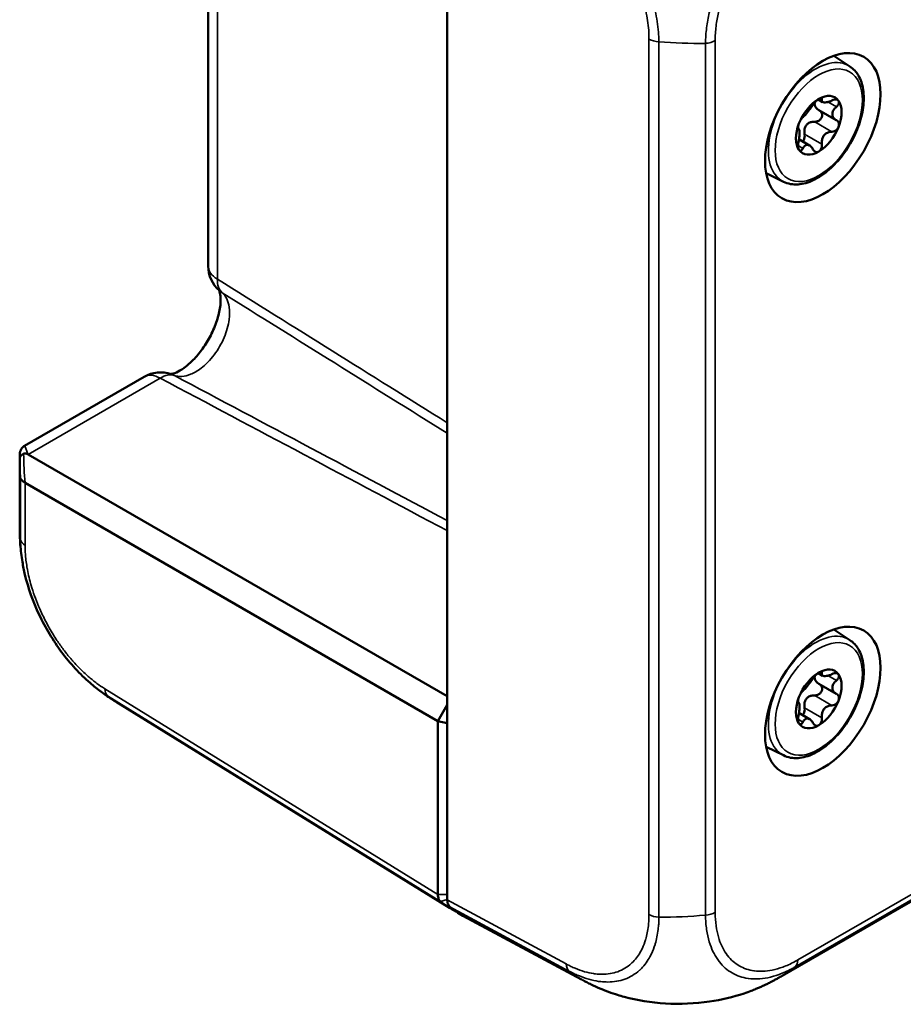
# Model space of a CAD drawing. Header units: millimetres. Extents: x 20 to 574, y 18 to 400.
# Tile 8 of 16: x 400 to 454, y 109 to 169. Entities that reach past the tile are written whole.
import ezdxf

# ---------------------------------------------------------------- set-up
doc = ezdxf.new("R2010")
doc.units = ezdxf.units.MM
doc.header["$LTSCALE"] = 2
doc.layers.add('Visible (ISO)', color=7, linetype='Continuous', lineweight=50)
doc.layers.add('Visible Narrow (ISO)', color=7, linetype='Continuous', lineweight=35)

msp = doc.modelspace()

# ---------------------------------------------------------------- linework, layer by layer
at = {"layer": 'Visible (ISO)'}
for p, q in [((425.856, 180.949), (425.856, 115.39)), ((411.234, 154.189), (411.234, 179.341)), ((441.673, 168.21), (441.673, 168.21)), ((441.402, 167.816), (441.402, 167.816)), ((450.499, 166.403), (449.513, 167.06)), ((448.828, 164.227), (448.545, 164.39)), ((449.651, 163.12), (448.593, 163.731)), ((447.352, 162.592), (447.341, 162.598)), ((448.024, 161.572), (447.38, 161.944)), ((446.428, 159.353), (445.366, 159.878)), ((407.321, 147.413), (399.988, 143.179)), ((399.7, 138.229), (399.7, 142.488)), ((400.22, 142.665), (425.856, 127.865)), ((425.29, 126.344), (400.038, 140.923)), ((446.351, 110.748), (486.136, 133.718)), ((450.499, 131.294), (449.513, 131.951)), ((448.828, 129.118), (448.545, 129.281)), ((449.651, 128.011), (448.593, 128.622)), ((425.992, 114.905), (405.611, 127.508)), ((425.29, 126.344), (425.856, 127.324)), ((447.352, 127.482), (447.341, 127.489)), ((448.024, 126.463), (447.38, 126.835)), ((425.29, 126.344), (425.856, 126.208)), ((425.29, 115.717), (425.29, 126.344)), ((446.428, 124.243), (445.366, 124.769)), ((434.083, 110.521), (426.819, 114.427))]:
    msp.add_line(p, q, dxfattribs=at)
for centre, start, end in [((413.234, 154.189), 180, 228.8534), ((408.321, 145.681), 71.18034, 120)]:
    msp.add_arc(centre, 2, start, end, dxfattribs=at)
for centre in [(448.837, 162.663), (448.837, 127.553)]:
    msp.add_ellipse(centre, major_axis=(2.5, 4.33), ratio=0.57735, dxfattribs=at)
for centre, major_axis, ratio, start_param, end_param in [((448.589, 162.805), (0.988, 1.71), 0.57735, 6.021386, 7.068583), ((448.589, 162.805), (0.988, 1.71), 0.57735, 0.785398, 1.832596), ((448.589, 162.805), (0.988, 1.71), 0.57735, 4.974188, 6.021386), ((448.589, 162.805), (-0.988, -1.71), 0.57735, 4.974188, 6.021386), ((448.589, 162.805), (-0.988, -1.71), 0.57735, 0.785398, 1.832596), ((448.589, 162.805), (-0.988, -1.71), 0.57735, 6.021386, 7.068583), ((413.234, 154.189), (-1.317, -1.505), 0.81124, 0.000351, 0.00545), ((408.321, 145.681), (0.645, 1.893), 0.81124, 6.277735, 6.283312), ((398.83, 140.201), (1.379, 2.47), 0.567018, 6.274912, 6.293056), ((448.589, 127.696), (0.988, 1.71), 0.57735, 6.021386, 7.068583), ((448.589, 127.696), (0.988, 1.71), 0.57735, 0.785398, 1.832596), ((448.589, 127.696), (0.988, 1.71), 0.57735, 4.974188, 6.021386), ((448.589, 127.696), (-0.988, -1.71), 0.57735, 4.974188, 6.021386), ((413.498, 140.262), (-7.887, -12.754), 0.57735, 6.283166, 6.283191), ((448.589, 127.696), (-0.988, -1.71), 0.57735, 0.785398, 1.832596), ((448.589, 127.696), (-0.988, -1.71), 0.57735, 6.021386, 7.068583), ((433.622, 127.818), (-7.5, -12.99), 0.57735, 6.189441, 6.320907), ((433.621, 127.818), (-7.5, -12.99), 0.57735, 6.189437, 6.189441), ((426.563, 115.799), (-0.5, -0.866), 0.577174, 5.497939, 6.189465), ((434.187, 127.491), (-7.5, -12.99), 0.57735, 6.189437, 6.300639), ((441.213, 123.713), (7.102, 13.207), 0.57735, 3.141587, 3.144774), ((439.38, 124.044), (6.642, -13.472), 0.615048, 0.040022, 0.040347)]:
    msp.add_ellipse(centre, major_axis=major_axis, ratio=ratio, start_param=start_param, end_param=end_param, dxfattribs=at)
for points, knots in [([(450.499, 166.403), (450.709, 166.263), (450.885, 166.071), (451.163, 165.596), (451.258, 165.307), (451.36, 164.651), (451.358, 164.28), (451.253, 163.505), (451.149, 163.1), (450.853, 162.302), (450.661, 161.908), (450.208, 161.168), (449.947, 160.822), (449.38, 160.209), (449.074, 159.943), (448.442, 159.519), (448.115, 159.361), (447.477, 159.182), (447.163, 159.158), (446.715, 159.236), (446.566, 159.284), (446.428, 159.353)], [5.534854, 5.534854, 5.534854, 5.534854, 5.815728, 5.815728, 6.121103, 6.121103, 6.450433, 6.450433, 6.782753, 6.782753, 7.113052, 7.113052, 7.442639, 7.442639, 7.773429, 7.773429, 8.106014, 8.106014, 8.431094, 8.431094, 8.602313, 8.602313, 8.602313, 8.602313]), ([(447.62, 163.294), (447.64, 163.311), (447.662, 163.331), (447.714, 163.385), (447.75, 163.425), (447.828, 163.518), (447.871, 163.57), (447.953, 163.673), (447.999, 163.73), (448.085, 163.843), (448.127, 163.899), (448.188, 163.986), (448.213, 164.024), (448.235, 164.06)], [0.0301038, 0.0301038, 0.0301038, 0.0301038, 0.0453777, 0.0453777, 0.0655135, 0.0655135, 0.0856492, 0.0856492, 0.105785, 0.105785, 0.1259207, 0.1259207, 0.1411946, 0.1411946, 0.1411946, 0.1411946]), ([(448.235, 164.06), (448.261, 164.101), (448.293, 164.146), (448.365, 164.232), (448.409, 164.278), (448.5, 164.359), (448.547, 164.394), (448.589, 164.418)], [-0.22983311, -0.22983311, -0.22983311, -0.22983311, -0.21256652, -0.21256652, -0.19483788, -0.19483788, -0.17710924, -0.17710924, -0.17710924, -0.17710924]), ([(448.593, 163.731), (448.554, 163.754), (448.517, 163.78), (448.444, 163.847), (448.405, 163.895), (448.352, 164), (448.338, 164.057), (448.338, 164.146), (448.343, 164.182), (448.354, 164.218)], [-0.1430823, -0.1430823, -0.1430823, -0.1430823, -0.12850007, -0.12850007, -0.10846026, -0.10846026, -0.08842044, -0.08842044, -0.07579684, -0.07579684, -0.07579684, -0.07579684]), ([(448.589, 164.418), (448.631, 164.442), (448.671, 164.458), (448.734, 164.466), (448.758, 164.459), (448.782, 164.429), (448.786, 164.404), (448.779, 164.374)], [-0.17710924, -0.17710924, -0.17710924, -0.17710924, -0.15938059, -0.15938059, -0.14165195, -0.14165195, -0.12438536, -0.12438536, -0.12438536, -0.12438536]), ([(448.779, 164.374), (448.773, 164.347), (448.772, 164.323), (448.78, 164.276), (448.793, 164.251), (448.842, 164.216), (448.877, 164.206), (448.959, 164.199), (449.012, 164.201), (449.129, 164.221), (449.192, 164.239), (449.298, 164.276), (449.346, 164.296), (449.395, 164.319)], [0.0301038, 0.0301038, 0.0301038, 0.0301038, 0.0453777, 0.0453777, 0.0655135, 0.0655135, 0.0856492, 0.0856492, 0.105785, 0.105785, 0.1259207, 0.1259207, 0.1411946, 0.1411946, 0.1411946, 0.1411946]), ([(449.395, 164.319), (449.449, 164.345), (449.504, 164.364), (449.606, 164.383), (449.658, 164.384), (449.744, 164.362), (449.778, 164.34), (449.799, 164.31)], [-0.22983311, -0.22983311, -0.22983311, -0.22983311, -0.21256652, -0.21256652, -0.19483788, -0.19483788, -0.17710924, -0.17710924, -0.17710924, -0.17710924]), ([(449.666, 163.933), (449.626, 163.897), (449.59, 163.86), (449.519, 163.774), (449.482, 163.718), (449.433, 163.602), (449.421, 163.541), (449.421, 163.432), (449.433, 163.375), (449.482, 163.271), (449.519, 163.224), (449.59, 163.159), (449.626, 163.133), (449.666, 163.112)], [0.0301038, 0.0301038, 0.0301038, 0.0301038, 0.0453777, 0.0453777, 0.0655135, 0.0655135, 0.0856492, 0.0856492, 0.105785, 0.105785, 0.1259207, 0.1259207, 0.1411946, 0.1411946, 0.1411946, 0.1411946]), ([(449.799, 164.31), (449.819, 164.28), (449.829, 164.241), (449.821, 164.152), (449.803, 164.104), (449.749, 164.016), (449.711, 163.972), (449.666, 163.933)], [-0.17710924, -0.17710924, -0.17710924, -0.17710924, -0.15938059, -0.15938059, -0.14165195, -0.14165195, -0.12438536, -0.12438536, -0.12438536, -0.12438536]), ([(448.339, 163.021), (448.397, 163.018), (448.457, 163.027), (448.566, 163.066), (448.62, 163.099), (448.71, 163.185), (448.746, 163.239), (448.788, 163.347), (448.797, 163.408), (448.784, 163.521), (448.762, 163.573), (448.707, 163.65), (448.675, 163.681), (448.637, 163.706)], [0.1286665, 0.1286665, 0.1286665, 0.1286665, 0.1465619, 0.1465619, 0.1645006, 0.1645006, 0.1824393, 0.1824393, 0.200378, 0.200378, 0.2183166, 0.2183166, 0.2329799, 0.2329799, 0.2329799, 0.2329799]), ([(447.348, 162.594), (447.335, 162.6), (447.326, 162.617), (447.32, 162.671), (447.323, 162.71), (447.342, 162.805), (447.359, 162.86), (447.38, 162.914)], [-0.22983311, -0.22983311, -0.22983311, -0.22983311, -0.21256652, -0.21256652, -0.19483788, -0.19483788, -0.17710924, -0.17710924, -0.17710924, -0.17710924]), ([(447.38, 162.914), (447.401, 162.967), (447.427, 163.025), (447.485, 163.13), (447.516, 163.177), (447.571, 163.248), (447.597, 163.276), (447.62, 163.294)], [-0.17710924, -0.17710924, -0.17710924, -0.17710924, -0.15938059, -0.15938059, -0.14165195, -0.14165195, -0.12438536, -0.12438536, -0.12438536, -0.12438536]), ([(447.723, 162.255), (447.713, 162.313), (447.707, 162.371), (447.709, 162.494), (447.718, 162.566), (447.761, 162.702), (447.794, 162.765), (447.876, 162.867), (447.93, 162.912), (448.049, 162.978), (448.115, 163), (448.229, 163.02), (448.284, 163.023), (448.339, 163.021)], [-0.1451885, -0.1451885, -0.1451885, -0.1451885, -0.1285001, -0.1285001, -0.1084603, -0.1084603, -0.0884204, -0.0884204, -0.0683806, -0.0683806, -0.0483408, -0.0483408, -0.0316524, -0.0316524, -0.0316524, -0.0316524]), ([(449.666, 163.112), (449.711, 163.088), (449.749, 163.053), (449.803, 162.972), (449.821, 162.921), (449.829, 162.81), (449.819, 162.751), (449.799, 162.697)], [-0.22983311, -0.22983311, -0.22983311, -0.22983311, -0.21256652, -0.21256652, -0.19483788, -0.19483788, -0.17710924, -0.17710924, -0.17710924, -0.17710924]), ([(447.348, 161.773), (447.36, 161.825), (447.369, 161.877), (447.388, 161.994), (447.396, 162.066), (447.407, 162.205), (447.409, 162.27), (447.409, 162.38), (447.407, 162.431), (447.396, 162.513), (447.388, 162.544), (447.369, 162.578), (447.36, 162.589), (447.348, 162.594)], [0.0301038, 0.0301038, 0.0301038, 0.0301038, 0.0453777, 0.0453777, 0.0655135, 0.0655135, 0.0856492, 0.0856492, 0.105785, 0.105785, 0.1259207, 0.1259207, 0.1411946, 0.1411946, 0.1411946, 0.1411946]), ([(447.599, 161.818), (447.625, 161.841), (447.649, 161.869), (447.698, 161.952), (447.718, 162.012), (447.735, 162.129), (447.734, 162.193), (447.723, 162.255)], [0.18842973, 0.18842973, 0.18842973, 0.18842973, 0.20037796, 0.20037796, 0.21831664, 0.21831664, 0.23621208, 0.23621208, 0.23621208, 0.23621208]), ([(449.395, 162.411), (449.346, 162.411), (449.298, 162.406), (449.192, 162.383), (449.129, 162.359), (449.012, 162.288), (448.959, 162.241), (448.877, 162.139), (448.842, 162.076), (448.793, 161.941), (448.78, 161.869), (448.772, 161.752), (448.773, 161.698), (448.779, 161.645)], [0.0301038, 0.0301038, 0.0301038, 0.0301038, 0.0453777, 0.0453777, 0.0655135, 0.0655135, 0.0856492, 0.0856492, 0.105785, 0.105785, 0.1259207, 0.1259207, 0.1411946, 0.1411946, 0.1411946, 0.1411946]), ([(449.799, 162.697), (449.778, 162.644), (449.744, 162.59), (449.658, 162.502), (449.606, 162.466), (449.504, 162.423), (449.449, 162.411), (449.395, 162.411)], [-0.17710924, -0.17710924, -0.17710924, -0.17710924, -0.15938059, -0.15938059, -0.14165195, -0.14165195, -0.12438536, -0.12438536, -0.12438536, -0.12438536]), ([(447.38, 161.301), (447.359, 161.331), (447.342, 161.374), (447.323, 161.479), (447.32, 161.539), (447.326, 161.655), (447.335, 161.716), (447.348, 161.773)], [-0.17710924, -0.17710924, -0.17710924, -0.17710924, -0.15938059, -0.15938059, -0.14165195, -0.14165195, -0.12438536, -0.12438536, -0.12438536, -0.12438536]), ([(448.235, 161.331), (448.213, 161.375), (448.188, 161.414), (448.127, 161.492), (448.085, 161.533), (447.999, 161.59), (447.953, 161.606), (447.871, 161.613), (447.828, 161.605), (447.75, 161.563), (447.714, 161.529), (447.662, 161.461), (447.64, 161.426), (447.62, 161.386)], [0.0301038, 0.0301038, 0.0301038, 0.0301038, 0.0453777, 0.0453777, 0.0655135, 0.0655135, 0.0856492, 0.0856492, 0.105785, 0.105785, 0.1259207, 0.1259207, 0.1411946, 0.1411946, 0.1411946, 0.1411946]), ([(448.779, 161.645), (448.786, 161.586), (448.782, 161.525), (448.758, 161.411), (448.734, 161.353), (448.671, 161.256), (448.631, 161.217), (448.589, 161.193)], [-0.22983311, -0.22983311, -0.22983311, -0.22983311, -0.21256652, -0.21256652, -0.19483788, -0.19483788, -0.17710924, -0.17710924, -0.17710924, -0.17710924]), ([(447.62, 161.386), (447.597, 161.342), (447.571, 161.306), (447.516, 161.26), (447.485, 161.247), (447.427, 161.253), (447.401, 161.271), (447.38, 161.301)], [-0.22983311, -0.22983311, -0.22983311, -0.22983311, -0.21256652, -0.21256652, -0.19483788, -0.19483788, -0.17710924, -0.17710924, -0.17710924, -0.17710924]), ([(448.589, 161.193), (448.547, 161.169), (448.5, 161.157), (448.409, 161.165), (448.365, 161.184), (448.293, 161.242), (448.261, 161.283), (448.235, 161.331)], [-0.17710924, -0.17710924, -0.17710924, -0.17710924, -0.15938059, -0.15938059, -0.14165195, -0.14165195, -0.12438536, -0.12438536, -0.12438536, -0.12438536]), ([(408.945, 147.581), (408.961, 147.582), (408.99, 147.585), (409.111, 147.612), (409.241, 147.654), (409.537, 147.809), (409.695, 147.91), (410.03, 148.17), (410.212, 148.334), (410.584, 148.726), (410.778, 148.965), (411.134, 149.482), (411.299, 149.766), (411.585, 150.351), (411.707, 150.658), (411.889, 151.249), (411.95, 151.541), (411.999, 152.009), (411.998, 152.204), (411.967, 152.494), (411.939, 152.596), (411.91, 152.675), (411.903, 152.69), (411.899, 152.7)], [0.0962111, 0.0962111, 0.0962111, 0.0962111, 0.1444432, 0.1444432, 0.2373629, 0.2373629, 0.3163685, 0.3163685, 0.400092, 0.400092, 0.4939745, 0.4939745, 0.5904544, 0.5904544, 0.6906823, 0.6906823, 0.7921084, 0.7921084, 0.8803895, 0.8803895, 0.9644316, 0.9644316, 0.9966975, 0.9966975, 0.9966975, 0.9966975]), ([(399.701, 142.492), (399.701, 142.59), (399.704, 142.672), (399.726, 142.807), (399.736, 142.857), (399.777, 142.957), (399.798, 142.997), (399.855, 143.073), (399.889, 143.11), (399.946, 143.154), (399.965, 143.166), (399.985, 143.178)], [0, 0, 0, 0, 0.0621621, 0.0621621, 0.0938484, 0.0938484, 0.111469, 0.111469, 0.1275372, 0.1275372, 0.1346724, 0.1346724, 0.1346724, 0.1346724]), ([(399.702, 142.405), (399.702, 142.425), (399.704, 142.444), (399.709, 142.463), (399.714, 142.481), (399.72, 142.498), (399.729, 142.515), (399.737, 142.532), (399.748, 142.55), (399.76, 142.566), (399.773, 142.582), (399.787, 142.598), (399.803, 142.613), (399.814, 142.622), (399.825, 142.632), (399.836, 142.64), (399.854, 142.654), (399.873, 142.666), (399.894, 142.677), (399.909, 142.686), (399.925, 142.693), (399.942, 142.7)], [-0.00033869, -0.00033869, -0.00033869, -0.00033869, 0.0086046, 0.0086046, 0.0086046, 0.01673188, 0.01673188, 0.01673188, 0.02517687, 0.02517687, 0.02517687, 0.03362185, 0.03362185, 0.03362185, 0.03899227, 0.03899227, 0.03899227, 0.04723494, 0.04723494, 0.04723494, 0.05318236, 0.05318236, 0.05318236, 0.05318236]), ([(399.942, 142.7), (399.963, 142.708), (399.984, 142.714), (400.028, 142.721), (400.051, 142.721), (400.117, 142.713), (400.158, 142.699), (400.195, 142.679)], [-0.03148847, -0.03148847, -0.03148847, -0.03148847, -0.02407614, -0.02407614, -0.01578867, -0.01578867, 0, 0, 0, 0]), ([(399.756, 141.194), (399.76, 141.179), (399.765, 141.163), (399.773, 141.148), (399.781, 141.132), (399.791, 141.117), (399.803, 141.101), (399.815, 141.086), (399.829, 141.071), (399.845, 141.055), (399.86, 141.042), (399.876, 141.029), (399.893, 141.015), (399.91, 141.003), (399.928, 140.99), (399.948, 140.977), (399.966, 140.965), (399.986, 140.953), (400.006, 140.941), (400.015, 140.936), (400.024, 140.931), (400.033, 140.926)], [-0.00033779, -0.00033779, -0.00033779, -0.00033779, 0.01145843, 0.01145843, 0.01145843, 0.02325402, 0.02325402, 0.02325402, 0.03504962, 0.03504962, 0.03504962, 0.04545848, 0.04545848, 0.04545848, 0.05546791, 0.05546791, 0.05546791, 0.06489167, 0.06489167, 0.06489167, 0.06887012, 0.06887012, 0.06887012, 0.06887012]), ([(400.033, 140.926), (400.034, 140.925), (400.035, 140.925), (400.036, 140.924), (400.037, 140.923), (400.038, 140.923)], [-0.0006535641, -0.0006535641, -0.0006535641, -0.0006535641, -0.0003267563, -0.0003267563, 0, 0, 0, 0]), ([(399.868, 136.076), (399.811, 136.43), (399.767, 136.787), (399.725, 137.322), (399.714, 137.501), (399.705, 137.768), (399.703, 137.857), (399.701, 137.993), (399.701, 138.04), (399.701, 138.111), (399.701, 138.136), (399.7, 138.185), (399.7, 138.209), (399.7, 138.231)], [0, 0, 0, 0, 0.108237, 0.108237, 0.1626617, 0.1626617, 0.1897034, 0.1897034, 0.2037015, 0.2037015, 0.2111651, 0.2111651, 0.2191439, 0.2191439, 0.2191439, 0.2191439]), ([(404.004, 128.677), (403.385, 129.209), (402.79, 129.855), (401.74, 131.267), (401.272, 132.05), (400.515, 133.647), (400.218, 134.483), (399.962, 135.556), (399.91, 135.818), (399.868, 136.076)], [0, 0, 0, 0, 0.2688875, 0.2688875, 0.535747, 0.535747, 0.8012137, 0.8012137, 0.8874493, 0.8874493, 0.8874493, 0.8874493]), ([(450.499, 131.294), (450.709, 131.154), (450.885, 130.962), (451.163, 130.487), (451.258, 130.197), (451.36, 129.542), (451.358, 129.171), (451.253, 128.395), (451.149, 127.991), (450.853, 127.193), (450.661, 126.799), (450.208, 126.059), (449.947, 125.712), (449.38, 125.1), (449.074, 124.833), (448.442, 124.409), (448.115, 124.252), (447.477, 124.073), (447.163, 124.049), (446.715, 124.127), (446.566, 124.175), (446.428, 124.243)], [5.534854, 5.534854, 5.534854, 5.534854, 5.815728, 5.815728, 6.121103, 6.121103, 6.450433, 6.450433, 6.782753, 6.782753, 7.113052, 7.113052, 7.442639, 7.442639, 7.773429, 7.773429, 8.106014, 8.106014, 8.431094, 8.431094, 8.602313, 8.602313, 8.602313, 8.602313]), ([(448.235, 128.951), (448.261, 128.992), (448.293, 129.037), (448.365, 129.123), (448.409, 129.169), (448.5, 129.25), (448.547, 129.285), (448.589, 129.309)], [-0.22983311, -0.22983311, -0.22983311, -0.22983311, -0.21256652, -0.21256652, -0.19483788, -0.19483788, -0.17710924, -0.17710924, -0.17710924, -0.17710924]), ([(448.593, 128.622), (448.554, 128.645), (448.517, 128.671), (448.444, 128.737), (448.405, 128.785), (448.352, 128.891), (448.338, 128.948), (448.338, 129.037), (448.343, 129.073), (448.354, 129.109)], [-0.1430823, -0.1430823, -0.1430823, -0.1430823, -0.12850007, -0.12850007, -0.10846026, -0.10846026, -0.08842044, -0.08842044, -0.07579684, -0.07579684, -0.07579684, -0.07579684]), ([(448.589, 129.309), (448.631, 129.333), (448.671, 129.349), (448.734, 129.357), (448.758, 129.35), (448.782, 129.319), (448.786, 129.295), (448.779, 129.265)], [-0.17710924, -0.17710924, -0.17710924, -0.17710924, -0.15938059, -0.15938059, -0.14165195, -0.14165195, -0.12438536, -0.12438536, -0.12438536, -0.12438536]), ([(448.779, 129.265), (448.773, 129.238), (448.772, 129.213), (448.78, 129.166), (448.793, 129.142), (448.842, 129.107), (448.877, 129.097), (448.959, 129.089), (449.012, 129.092), (449.129, 129.112), (449.192, 129.129), (449.298, 129.167), (449.346, 129.187), (449.395, 129.21)], [0.0301038, 0.0301038, 0.0301038, 0.0301038, 0.0453777, 0.0453777, 0.0655135, 0.0655135, 0.0856492, 0.0856492, 0.105785, 0.105785, 0.1259207, 0.1259207, 0.1411946, 0.1411946, 0.1411946, 0.1411946]), ([(449.395, 129.21), (449.449, 129.236), (449.504, 129.255), (449.606, 129.274), (449.658, 129.275), (449.744, 129.253), (449.778, 129.23), (449.799, 129.201)], [-0.22983311, -0.22983311, -0.22983311, -0.22983311, -0.21256652, -0.21256652, -0.19483788, -0.19483788, -0.17710924, -0.17710924, -0.17710924, -0.17710924]), ([(449.799, 129.201), (449.819, 129.171), (449.829, 129.131), (449.821, 129.043), (449.803, 128.995), (449.749, 128.907), (449.711, 128.862), (449.666, 128.823)], [-0.17710924, -0.17710924, -0.17710924, -0.17710924, -0.15938059, -0.15938059, -0.14165195, -0.14165195, -0.12438536, -0.12438536, -0.12438536, -0.12438536]), ([(405.611, 127.508), (405.593, 127.519), (405.574, 127.531), (405.532, 127.557), (405.509, 127.571), (405.447, 127.61), (405.407, 127.635), (405.299, 127.704), (405.23, 127.749), (405.003, 127.9), (404.847, 128.009), (404.457, 128.3), (404.226, 128.486), (404.004, 128.677)], [0, 0, 0, 0, 0.0074586, 0.0074586, 0.0157006, 0.0157006, 0.0296479, 0.0296479, 0.0542573, 0.0542573, 0.1128342, 0.1128342, 0.2012757, 0.2012757, 0.2012757, 0.2012757]), ([(447.62, 128.185), (447.64, 128.201), (447.662, 128.222), (447.714, 128.276), (447.75, 128.316), (447.828, 128.409), (447.871, 128.461), (447.953, 128.563), (447.999, 128.62), (448.085, 128.733), (448.127, 128.789), (448.188, 128.876), (448.213, 128.914), (448.235, 128.951)], [0.0301038, 0.0301038, 0.0301038, 0.0301038, 0.0453777, 0.0453777, 0.0655135, 0.0655135, 0.0856492, 0.0856492, 0.105785, 0.105785, 0.1259207, 0.1259207, 0.1411946, 0.1411946, 0.1411946, 0.1411946]), ([(448.339, 127.911), (448.397, 127.908), (448.457, 127.918), (448.566, 127.957), (448.62, 127.99), (448.71, 128.076), (448.746, 128.129), (448.788, 128.238), (448.797, 128.298), (448.784, 128.411), (448.762, 128.464), (448.707, 128.541), (448.675, 128.572), (448.637, 128.596)], [0.1286665, 0.1286665, 0.1286665, 0.1286665, 0.1465619, 0.1465619, 0.1645006, 0.1645006, 0.1824393, 0.1824393, 0.200378, 0.200378, 0.2183166, 0.2183166, 0.2329799, 0.2329799, 0.2329799, 0.2329799]), ([(449.666, 128.823), (449.626, 128.788), (449.59, 128.751), (449.519, 128.665), (449.482, 128.608), (449.433, 128.492), (449.421, 128.432), (449.421, 128.323), (449.433, 128.265), (449.482, 128.161), (449.519, 128.115), (449.59, 128.05), (449.626, 128.024), (449.666, 128.002)], [0.0301038, 0.0301038, 0.0301038, 0.0301038, 0.0453777, 0.0453777, 0.0655135, 0.0655135, 0.0856492, 0.0856492, 0.105785, 0.105785, 0.1259207, 0.1259207, 0.1411946, 0.1411946, 0.1411946, 0.1411946]), ([(447.348, 127.485), (447.335, 127.49), (447.326, 127.508), (447.32, 127.561), (447.323, 127.601), (447.342, 127.695), (447.359, 127.75), (447.38, 127.804)], [-0.22983311, -0.22983311, -0.22983311, -0.22983311, -0.21256652, -0.21256652, -0.19483788, -0.19483788, -0.17710924, -0.17710924, -0.17710924, -0.17710924]), ([(447.38, 127.804), (447.401, 127.858), (447.427, 127.916), (447.485, 128.02), (447.516, 128.067), (447.571, 128.138), (447.597, 128.167), (447.62, 128.185)], [-0.17710924, -0.17710924, -0.17710924, -0.17710924, -0.15938059, -0.15938059, -0.14165195, -0.14165195, -0.12438536, -0.12438536, -0.12438536, -0.12438536]), ([(447.723, 127.145), (447.713, 127.204), (447.707, 127.262), (447.709, 127.385), (447.718, 127.457), (447.761, 127.592), (447.794, 127.655), (447.876, 127.757), (447.93, 127.802), (448.049, 127.869), (448.115, 127.89), (448.229, 127.911), (448.284, 127.914), (448.339, 127.911)], [-0.1451885, -0.1451885, -0.1451885, -0.1451885, -0.1285001, -0.1285001, -0.1084603, -0.1084603, -0.0884204, -0.0884204, -0.0683806, -0.0683806, -0.0483408, -0.0483408, -0.0316524, -0.0316524, -0.0316524, -0.0316524]), ([(449.666, 128.002), (449.711, 127.978), (449.749, 127.944), (449.803, 127.863), (449.821, 127.812), (449.829, 127.701), (449.819, 127.642), (449.799, 127.588)], [-0.22983311, -0.22983311, -0.22983311, -0.22983311, -0.21256652, -0.21256652, -0.19483788, -0.19483788, -0.17710924, -0.17710924, -0.17710924, -0.17710924]), ([(447.348, 126.664), (447.36, 126.715), (447.369, 126.768), (447.388, 126.884), (447.396, 126.957), (447.407, 127.095), (447.409, 127.161), (447.409, 127.271), (447.407, 127.322), (447.396, 127.404), (447.388, 127.434), (447.369, 127.469), (447.36, 127.479), (447.348, 127.485)], [0.0301038, 0.0301038, 0.0301038, 0.0301038, 0.0453777, 0.0453777, 0.0655135, 0.0655135, 0.0856492, 0.0856492, 0.105785, 0.105785, 0.1259207, 0.1259207, 0.1411946, 0.1411946, 0.1411946, 0.1411946]), ([(449.395, 127.302), (449.346, 127.302), (449.298, 127.297), (449.192, 127.273), (449.129, 127.249), (449.012, 127.179), (448.959, 127.132), (448.877, 127.03), (448.842, 126.967), (448.793, 126.832), (448.78, 126.76), (448.772, 126.642), (448.773, 126.589), (448.779, 126.536)], [0.0301038, 0.0301038, 0.0301038, 0.0301038, 0.0453777, 0.0453777, 0.0655135, 0.0655135, 0.0856492, 0.0856492, 0.105785, 0.105785, 0.1259207, 0.1259207, 0.1411946, 0.1411946, 0.1411946, 0.1411946]), ([(449.799, 127.588), (449.778, 127.534), (449.744, 127.481), (449.658, 127.392), (449.606, 127.357), (449.504, 127.313), (449.449, 127.302), (449.395, 127.302)], [-0.17710924, -0.17710924, -0.17710924, -0.17710924, -0.15938059, -0.15938059, -0.14165195, -0.14165195, -0.12438536, -0.12438536, -0.12438536, -0.12438536]), ([(447.38, 126.192), (447.359, 126.221), (447.342, 126.265), (447.323, 126.369), (447.32, 126.43), (447.326, 126.545), (447.335, 126.606), (447.348, 126.664)], [-0.17710924, -0.17710924, -0.17710924, -0.17710924, -0.15938059, -0.15938059, -0.14165195, -0.14165195, -0.12438536, -0.12438536, -0.12438536, -0.12438536]), ([(447.599, 126.708), (447.625, 126.731), (447.649, 126.76), (447.698, 126.843), (447.718, 126.903), (447.735, 127.02), (447.734, 127.084), (447.723, 127.145)], [0.18842973, 0.18842973, 0.18842973, 0.18842973, 0.20037796, 0.20037796, 0.21831664, 0.21831664, 0.23621208, 0.23621208, 0.23621208, 0.23621208]), ([(447.62, 126.277), (447.597, 126.233), (447.571, 126.197), (447.516, 126.151), (447.485, 126.138), (447.427, 126.143), (447.401, 126.162), (447.38, 126.192)], [-0.22983311, -0.22983311, -0.22983311, -0.22983311, -0.21256652, -0.21256652, -0.19483788, -0.19483788, -0.17710924, -0.17710924, -0.17710924, -0.17710924]), ([(448.235, 126.222), (448.213, 126.266), (448.188, 126.305), (448.127, 126.383), (448.085, 126.423), (447.999, 126.48), (447.953, 126.497), (447.871, 126.504), (447.828, 126.495), (447.75, 126.453), (447.714, 126.42), (447.662, 126.352), (447.64, 126.317), (447.62, 126.277)], [0.0301038, 0.0301038, 0.0301038, 0.0301038, 0.0453777, 0.0453777, 0.0655135, 0.0655135, 0.0856492, 0.0856492, 0.105785, 0.105785, 0.1259207, 0.1259207, 0.1411946, 0.1411946, 0.1411946, 0.1411946]), ([(448.589, 126.084), (448.547, 126.059), (448.5, 126.048), (448.409, 126.055), (448.365, 126.075), (448.293, 126.133), (448.261, 126.173), (448.235, 126.222)], [-0.17710924, -0.17710924, -0.17710924, -0.17710924, -0.15938059, -0.15938059, -0.14165195, -0.14165195, -0.12438536, -0.12438536, -0.12438536, -0.12438536]), ([(448.779, 126.536), (448.786, 126.477), (448.782, 126.415), (448.758, 126.301), (448.734, 126.243), (448.671, 126.146), (448.631, 126.108), (448.589, 126.084)], [-0.22983311, -0.22983311, -0.22983311, -0.22983311, -0.21256652, -0.21256652, -0.19483788, -0.19483788, -0.17710924, -0.17710924, -0.17710924, -0.17710924]), ([(425.29, 115.717), (425.29, 115.621), (425.305, 115.534), (425.332, 115.464), (425.358, 115.394), (425.399, 115.333), (425.452, 115.29)], [-0.03325331, -0.03325331, -0.03325331, -0.03325331, 0, 0, 0, 0.03324749, 0.03324749, 0.03324749, 0.03324749]), ([(436.282, 109.575), (435.912, 109.691), (435.547, 109.826), (435.011, 110.056), (434.834, 110.137), (434.573, 110.265), (434.485, 110.309), (434.354, 110.377), (434.309, 110.401), (434.219, 110.448), (434.176, 110.471), (434.135, 110.493)], [0, 0, 0, 0, 0.1163628, 0.1163628, 0.1751219, 0.1751219, 0.204095, 0.204095, 0.2195952, 0.2195952, 0.2360751, 0.2360751, 0.2360751, 0.2360751]), ([(446.348, 110.748), (446.312, 110.727), (446.271, 110.704), (446.183, 110.654), (446.135, 110.627), (446.018, 110.562), (445.948, 110.524), (445.774, 110.43), (445.671, 110.375), (445.495, 110.285), (445.422, 110.249), (445.292, 110.185), (445.235, 110.158), (445.104, 110.097), (445.028, 110.062), (444.883, 109.999), (444.814, 109.971), (444.649, 109.904), (444.553, 109.867), (444.314, 109.776), (444.169, 109.724), (444.024, 109.675)], [0, 0, 0, 0, 0.0152625, 0.0152625, 0.0320058, 0.0320058, 0.0557083, 0.0557083, 0.091539, 0.091539, 0.1179979, 0.1179979, 0.137858, 0.137858, 0.1624284, 0.1624284, 0.185548, 0.185548, 0.2171647, 0.2171647, 0.2630551, 0.2630551, 0.2630551, 0.2630551]), ([(444.018, 109.672), (443.355, 109.447), (442.635, 109.278), (441.023, 109.044), (440.102, 109.005), (438.34, 109.106), (437.474, 109.243), (436.545, 109.496), (436.411, 109.535), (436.279, 109.576)], [0, 0, 0, 0, 0.2266847, 0.2266847, 0.495824, 0.495824, 0.7587072, 0.7587072, 0.8035593, 0.8035593, 0.8035593, 0.8035593])]:
    msp.add_open_spline(points, degree=3, knots=knots, dxfattribs=at)
for points in [[(399.985, 143.178), (399.985, 143.178), (399.985, 143.178), (399.985, 143.178)], [(399.701, 142.491), (399.701, 142.49), (399.701, 142.489), (399.701, 142.488)], [(444.024, 109.675), (444.022, 109.674), (444.02, 109.673), (444.018, 109.673)]]:
    msp.add_open_spline(points, degree=3, dxfattribs=at)
at = {"layer": 'Visible Narrow (ISO)'}
for p, q in [((411.795, 153.387), (411.795, 178.994)), ((438.196, 168.078), (438.196, 114.497)), ((438.804, 114.34), (438.804, 167.918)), ((441.655, 167.819), (441.655, 114.469)), ((442.258, 114.635), (442.258, 167.988)), ((448.779, 164.374), (448.651, 164.448)), ((449.666, 163.933), (449.153, 164.229)), ((449.395, 162.411), (448.339, 163.021)), ((447.348, 162.594), (447.343, 162.597)), ((448.779, 161.645), (447.723, 162.255)), ((447.62, 161.386), (447.322, 161.558)), ((400.22, 142.665), (408.297, 147.328)), ((399.756, 141.194), (399.756, 137.433)), ((420.724, 141.34), (420.724, 141.34)), ((400.033, 137.082), (400.033, 140.926)), ((422.212, 140.549), (422.212, 140.549)), ((424.401, 139.385), (424.401, 139.385)), ((485.768, 133.931), (447.299, 111.721)), ((447.144, 111.3), (486.055, 133.765)), ((448.779, 129.265), (448.651, 129.339)), ((449.666, 128.823), (449.153, 129.12)), ((425.29, 115.717), (404.914, 128.317)), ((405.072, 127.892), (425.452, 115.29)), ((449.395, 127.302), (448.339, 127.911)), ((447.348, 127.485), (447.343, 127.488)), ((448.779, 126.536), (447.723, 127.145)), ((447.62, 126.277), (447.322, 126.449)), ((425.856, 115.717), (425.29, 115.717)), ((425.856, 115.427), (425.452, 115.29)), ((433.141, 111.473), (425.856, 115.39)), ((426.018, 114.963), (433.308, 111.043)), ((441.924, 112.726), (441.924, 112.726))]:
    msp.add_line(p, q, dxfattribs=at)
for centre, major_axis, ratio, start_param, end_param in [((438.891, 168.493), (-1, 0), 0.57735, 0.803666, 1.480623), ((440.099, 175.886), (14.993, -0.828), 0.535448, 4.655505, 4.845872), ((441.551, 168.396), (1, 0.002), 0.57847, 4.816505, 5.496815), ((446.147, 164.215), (2.467, 4.273), 0.57735, 5.709321, 5.721389), ((448.388, 162.922), (2.037, 3.528), 0.57735, 6.246119, 9.461844), ((446.147, 164.215), (2.467, 4.273), 0.57735, 3.703389, 3.715457), ((413.234, 154.189), (-2, 0), 0.57735, 0, 0.767945), ((413.234, 154.189), (-1.06, -1.696), 0.573862, 5.518132, 6.189901), ((413.234, 154.189), (-1.317, -1.505), 0.81124, 0.00545, 0.130838), ((408.321, 145.681), (-1, 1.732), 0.57735, 5.51524, 6.283185), ((408.321, 145.681), (0.939, 1.766), 0.573862, 0.093285, 0.765054), ((408.321, 145.681), (0.645, 1.893), 0.81124, 6.152347, 6.277735), ((414.7, 151.271), (-10.963, -17.757), 0.576556, 5.544069, 5.618382), ((414.442, 151.42), (-10.513, -17.611), 0.567018, 5.526957, 5.638715), ((414.7, 138.84), (14.988, 0.984), 0.615048, 3.101246, 3.187665), ((400.753, 137.483), (-1, 0), 0.57735, 0.086434, 0.767945), ((448.388, 127.812), (2.037, 3.528), 0.57735, 6.246119, 9.461844), ((446.147, 129.106), (2.467, 4.273), 0.57735, 5.709321, 5.721389), ((405.633, 128.718), (-0.524, -0.851), 0.578352, 5.514401, 6.204936), ((413.498, 140.262), (-7.887, -12.754), 0.57735, 6.206862, 6.283166), ((446.147, 129.106), (2.467, 4.273), 0.57735, 3.703389, 3.715457), ((438.89, 114.913), (-1, -0.002), 0.575938, 0.802353, 1.486734), ((441.551, 115.043), (1, 0), 0.57735, 4.817187, 5.497659), ((440.099, 123.629), (14.988, 0.953), 0.616548, 4.587082, 4.777105), ((446.592, 112.129), (0.501, -0.865), 0.576204, 0.104073, 0.784409), ((433.836, 111.888), (-0.474, -0.881), 0.577174, 5.480594, 6.170737), ((441.213, 123.713), (7.102, 13.207), 0.57735, 3.030385, 3.141587), ((439.38, 124.044), (6.642, -13.472), 0.615048, 0.040347, 0.144277)]:
    msp.add_ellipse(centre, major_axis=major_axis, ratio=ratio, start_param=start_param, end_param=end_param, dxfattribs=at)
for centre in [(448.589, 162.805), (448.589, 127.696)]:
    msp.add_ellipse(centre, major_axis=(1.887, 3.268), ratio=0.57735, dxfattribs=at)
for points, knots in [([(438.804, 167.918), (438.799, 168.052), (438.802, 168.196), (438.794, 168.353), (438.791, 168.404), (438.787, 168.457), (438.781, 168.51), (438.758, 168.732), (438.734, 168.943), (438.702, 169.155), (438.67, 169.367), (438.63, 169.581), (438.581, 169.801), (438.579, 169.813), (438.576, 169.825), (438.573, 169.837), (438.512, 170.107), (438.439, 170.379), (438.354, 170.653), (438.312, 170.788), (438.267, 170.923), (438.219, 171.059), (438.061, 171.509), (437.872, 171.959), (437.656, 172.401), (437.644, 172.426), (437.632, 172.451), (437.619, 172.475), (437.373, 172.971), (437.093, 173.457), (436.786, 173.92), (436.763, 173.955), (436.74, 173.989), (436.716, 174.023), (436.397, 174.496), (436.049, 174.944), (435.681, 175.357), (435.54, 175.515), (435.397, 175.668), (435.251, 175.815), (435.243, 175.823), (435.235, 175.831), (435.227, 175.839), (435.19, 175.876), (435.154, 175.913), (435.116, 175.949), (434.921, 176.14), (434.722, 176.32), (434.52, 176.49), (434.313, 176.664), (434.103, 176.825), (433.892, 176.976), (433.703, 177.111), (433.513, 177.242), (433.326, 177.342), (433.32, 177.345), (433.314, 177.348), (433.307, 177.352)], [-1.113974, -1.113974, -1.113974, -1.113974, -1.063423, -1.063423, -1.063423, -1.04708, -1.04708, -1.04708, -0.979346, -0.979346, -0.979346, -0.911613, -0.911613, -0.911613, -0.907934, -0.907934, -0.907934, -0.824822, -0.824822, -0.824822, -0.783691, -0.783691, -0.783691, -0.647041, -0.647041, -0.647041, -0.639357, -0.639357, -0.639357, -0.485578, -0.485578, -0.485578, -0.474093, -0.474093, -0.474093, -0.316203, -0.316203, -0.316203, -0.255941, -0.255941, -0.255941, -0.252619, -0.252619, -0.252619, -0.237436, -0.237436, -0.237436, -0.15752, -0.15752, -0.15752, -0.075545, -0.075545, -0.075545, -0.002217, -0.002217, -0.002217, 0.000168, 0.000168, 0.000168, 0.000168]), ([(447.144, 177.327), (447.089, 177.291), (447.031, 177.257), (446.96, 177.211), (446.952, 177.205), (446.676, 177.028), (446.417, 176.842), (445.928, 176.449), (445.693, 176.243), (445.057, 175.631), (444.668, 175.197), (444.292, 174.712), (444.283, 174.7), (444.272, 174.686), (444.27, 174.683), (444.09, 174.449), (443.918, 174.209), (443.591, 173.718), (443.436, 173.468), (442.995, 172.706), (442.731, 172.171), (442.507, 171.629), (442.506, 171.627), (442.501, 171.615), (442.497, 171.605), (442.384, 171.329), (442.284, 171.061), (442.099, 170.503), (442.015, 170.212), (441.867, 169.616), (441.807, 169.31), (441.711, 168.692), (441.68, 168.375), (441.664, 168.046), (441.663, 168.036), (441.659, 167.952), (441.658, 167.885), (441.656, 167.819)], [-1.11645, -1.11645, -1.11645, -1.11645, -1.091777, -1.091777, -1.088493, -1.088493, -0.98701, -0.98701, -0.893524, -0.893524, -0.726364, -0.726364, -0.722176, -0.722176, -0.721334, -0.721334, -0.639717, -0.639717, -0.558749, -0.558749, -0.396106, -0.396106, -0.395262, -0.395262, -0.392466, -0.392466, -0.311971, -0.311971, -0.223663, -0.223663, -0.129561, -0.129561, -0.027691, -0.027691, -0.024406, -0.024406, 0.000111, 0.000111, 0.000111, 0.000111]), ([(433.142, 176.744), (433.147, 176.741), (433.152, 176.738), (433.334, 176.632), (433.509, 176.523), (433.879, 176.267), (434.073, 176.12), (434.451, 175.807), (434.634, 175.642), (434.849, 175.435), (434.883, 175.401), (434.924, 175.36), (434.932, 175.353), (435.074, 175.211), (435.206, 175.07), (435.675, 174.547), (435.996, 174.135), (436.312, 173.669), (436.334, 173.637), (436.638, 173.179), (436.895, 172.733), (437.132, 172.253), (437.144, 172.23), (437.353, 171.801), (437.526, 171.386), (437.714, 170.847), (437.755, 170.722), (437.871, 170.346), (437.938, 170.095), (437.996, 169.836), (437.999, 169.825), (438.046, 169.612), (438.119, 169.212), (438.172, 168.819), (438.188, 168.582), (438.19, 168.536), (438.197, 168.351), (438.196, 168.214), (438.196, 168.078)], [0, 0, 0, 0, 0.002217, 0.002217, 0.075545, 0.075545, 0.15752, 0.15752, 0.237436, 0.237436, 0.252619, 0.252619, 0.255941, 0.255941, 0.316203, 0.316203, 0.474093, 0.474093, 0.485578, 0.485578, 0.639357, 0.639357, 0.647041, 0.647041, 0.783691, 0.783691, 0.824822, 0.824822, 0.907934, 0.907934, 0.911613, 0.911613, 0.979346, 1.04708, 1.04708, 1.063423, 1.063423, 1.113681, 1.113681, 1.113681, 1.113681]), ([(442.258, 167.988), (442.258, 168.054), (442.258, 168.12), (442.258, 168.196), (442.258, 168.205), (442.262, 168.493), (442.294, 168.788), (442.375, 169.36), (442.43, 169.64), (442.562, 170.19), (442.638, 170.458), (442.807, 170.973), (442.897, 171.221), (443.001, 171.476), (443.004, 171.484), (443.009, 171.495), (443.01, 171.498), (443.215, 171.998), (443.458, 172.491), (443.864, 173.195), (444.007, 173.425), (444.31, 173.877), (444.469, 174.098), (444.636, 174.313), (444.637, 174.316), (444.647, 174.329), (444.656, 174.34), (445.004, 174.786), (445.364, 175.184), (445.953, 175.744), (446.169, 175.932), (446.625, 176.29), (446.865, 176.464), (447.112, 176.611), (447.12, 176.616), (447.186, 176.655), (447.244, 176.688), (447.302, 176.721)], [0, 0, 0, 0, 0.024406, 0.024406, 0.027691, 0.027691, 0.129561, 0.129561, 0.223663, 0.223663, 0.311971, 0.311971, 0.392466, 0.392466, 0.395262, 0.395262, 0.396106, 0.396106, 0.558749, 0.558749, 0.639717, 0.639717, 0.721334, 0.721334, 0.722176, 0.722176, 0.726364, 0.726364, 0.893524, 0.893524, 0.98701, 0.98701, 1.088493, 1.088493, 1.091777, 1.091777, 1.116489, 1.116489, 1.116489, 1.116489]), ([(409.162, 147.489), (409.445, 147.393), (409.79, 147.422), (410.147, 147.563), (410.361, 147.648), (410.58, 147.773), (410.795, 147.936), (411.081, 148.154), (411.356, 148.44), (411.597, 148.761), (411.839, 149.082), (412.049, 149.441), (412.207, 149.812), (412.365, 150.182), (412.471, 150.563), (412.515, 150.918), (412.549, 151.184), (412.548, 151.438), (412.514, 151.666), (412.459, 152.047), (412.313, 152.36), (412.087, 152.557)], [0.104235, 0.104235, 0.104235, 0.104235, 0.361528, 0.361528, 0.361528, 0.515904, 0.515904, 0.515904, 0.721739, 0.721739, 0.721739, 0.927651, 0.927651, 0.927651, 1.133408, 1.133408, 1.133408, 1.287784, 1.287784, 1.287784, 1.545078, 1.545078, 1.545078, 1.545078]), ([(400.195, 142.679), (400.108, 142.957), (400.033, 143.164), (399.991, 143.181), (399.985, 143.178)], [-0.2249765, -0.2249765, -0.2249765, -0.2249765, -0.0964185, -0.0715444, -0.0715444, -0.0715444, -0.0715444]), ([(399.756, 137.433), (399.756, 137.353), (399.757, 137.265), (399.759, 137.173), (399.761, 137.131), (399.762, 137.088), (399.764, 137.046), (399.767, 136.993), (399.77, 136.94), (399.774, 136.887), (399.776, 136.858), (399.778, 136.83), (399.78, 136.801), (399.792, 136.655), (399.808, 136.506), (399.827, 136.357), (399.839, 136.264), (399.853, 136.17), (399.868, 136.076)], [-1.1114554, -1.1114554, -1.1114554, -1.1114554, -1.0821132, -1.0821132, -1.0821132, -1.0684584, -1.0684584, -1.0684584, -1.0513588, -1.0513588, -1.0513588, -1.0420678, -1.0420678, -1.0420678, -0.9946567, -0.9946567, -0.9946567, -0.965244, -0.965244, -0.965244, -0.965244]), ([(404.914, 128.317), (404.911, 128.318), (404.908, 128.32), (404.9, 128.325), (404.895, 128.328), (404.732, 128.429), (404.496, 128.584), (404.185, 128.827), (404.031, 128.954), (403.782, 129.167), (403.441, 129.481), (403.111, 129.83), (402.947, 130.016), (402.944, 130.02), (402.9, 130.07), (402.86, 130.116), (402.672, 130.337), (402.383, 130.699), (402.111, 131.083), (401.816, 131.526), (401.504, 132.034), (401.228, 132.563), (401.013, 133.012), (400.931, 133.195), (400.765, 133.589), (400.601, 134.011), (400.465, 134.433), (400.358, 134.808), (400.272, 135.134), (400.204, 135.456), (400.171, 135.634), (400.167, 135.653), (400.164, 135.672), (400.163, 135.674), (400.138, 135.816), (400.095, 136.095), (400.066, 136.368), (400.053, 136.529), (400.051, 136.556), (400.046, 136.63), (400.043, 136.679), (400.038, 136.765), (400.037, 136.803), (400.034, 136.922), (400.033, 137.002), (400.033, 137.082)], [0, 0, 0, 0, 0.001148, 0.001148, 0.003549, 0.003549, 0.071424, 0.105361, 0.139299, 0.139299, 0.215587, 0.291874, 0.291874, 0.293483, 0.293483, 0.31258, 0.31258, 0.38395, 0.45532, 0.45532, 0.544729, 0.634138, 0.634138, 0.694728, 0.694728, 0.763917, 0.833106, 0.833106, 0.886855, 0.940605, 0.940605, 0.946796, 0.946796, 0.947246, 0.947246, 0.994657, 1.042068, 1.042068, 1.051359, 1.051359, 1.068458, 1.068458, 1.082113, 1.082113, 1.111489, 1.111489, 1.111489, 1.111489]), ([(404.004, 128.677), (404.011, 128.671), (404.017, 128.666), (404.024, 128.66), (404.107, 128.589), (404.189, 128.521), (404.273, 128.454), (404.357, 128.386), (404.443, 128.32), (404.529, 128.255), (404.703, 128.127), (404.884, 128.009), (405.047, 127.908), (405.052, 127.905), (405.058, 127.901), (405.064, 127.898), (405.066, 127.896), (405.069, 127.894), (405.072, 127.892)], [-0.1419351, -0.1419351, -0.1419351, -0.1419351, -0.1392989, -0.1392989, -0.1392989, -0.1053614, -0.1053614, -0.1053614, -0.0714238, -0.0714238, -0.0714238, -0.0035488, -0.0035488, -0.0035488, -0.001148, -0.001148, -0.001148, 0.0000313, 0.0000313, 0.0000313, 0.0000313]), ([(438.196, 114.497), (438.196, 114.366), (438.195, 114.235), (438.185, 114.064), (438.182, 114.021), (438.174, 113.921), (438.169, 113.863), (438.131, 113.516), (438.077, 113.241), (437.999, 112.977), (437.997, 112.968), (437.939, 112.775), (437.872, 112.599), (437.757, 112.352), (437.715, 112.272), (437.527, 111.942), (437.354, 111.72), (437.144, 111.523), (437.132, 111.512), (436.877, 111.281), (436.597, 111.113), (435.996, 110.898), (435.677, 110.844), (435.207, 110.843), (435.071, 110.851), (434.927, 110.867), (434.919, 110.868), (434.88, 110.873), (434.848, 110.877), (434.635, 110.908), (434.45, 110.949), (434.07, 111.057), (433.875, 111.127), (433.593, 111.246), (433.42, 111.324), (433.246, 111.416), (433.153, 111.466), (433.147, 111.469), (433.141, 111.473)], [0, 0, 0, 0, 0.048257, 0.048257, 0.06474, 0.06474, 0.087011, 0.087011, 0.200999, 0.200999, 0.20468, 0.20468, 0.287474, 0.287474, 0.328997, 0.328997, 0.465624, 0.465624, 0.47387, 0.47387, 0.639255, 0.639255, 0.796297, 0.796297, 0.857822, 0.857822, 0.861149, 0.861149, 0.875298, 0.875298, 0.955749, 0.955749, 1.038098, 1.038098, 1.074356, 1.110613, 1.110613, 1.113131, 1.113131, 1.113131, 1.113131]), ([(447.299, 111.721), (447.242, 111.688), (447.184, 111.654), (447.119, 111.617), (447.112, 111.613), (446.864, 111.474), (446.625, 111.372), (446.17, 111.204), (445.954, 111.142), (445.544, 111.058), (445.35, 111.034), (444.988, 111.02), (444.819, 111.027), (444.65, 111.05), (444.645, 111.05), (444.637, 111.051), (444.636, 111.052), (444.305, 111.098), (444, 111.201), (443.593, 111.436), (443.466, 111.528), (443.226, 111.738), (443.114, 111.857), (443.01, 111.99), (443.009, 111.991), (443.003, 111.999), (442.998, 112.006), (442.785, 112.285), (442.62, 112.606), (442.43, 113.176), (442.375, 113.395), (442.293, 113.874), (442.262, 114.132), (442.258, 114.415), (442.258, 114.424), (442.258, 114.5), (442.258, 114.567), (442.258, 114.635)], [0, 0, 0, 0, 0.024309, 0.024309, 0.027594, 0.027594, 0.129464, 0.129464, 0.223566, 0.223566, 0.311875, 0.311875, 0.392369, 0.392369, 0.395167, 0.395167, 0.396011, 0.396011, 0.558652, 0.558652, 0.639621, 0.639621, 0.721239, 0.721239, 0.722081, 0.722081, 0.72627, 0.72627, 0.893429, 0.893429, 0.986915, 0.986915, 1.088395, 1.088395, 1.091679, 1.091679, 1.11639, 1.11639, 1.11639, 1.11639]), ([(433.309, 111.043), (433.314, 111.04), (433.32, 111.037), (433.412, 110.988), (433.604, 110.886), (433.794, 110.801), (434.1, 110.673), (434.311, 110.598), (434.722, 110.481), (434.922, 110.438), (435.153, 110.405), (435.188, 110.4), (435.23, 110.395), (435.238, 110.394), (435.395, 110.377), (435.541, 110.369), (436.05, 110.371), (436.396, 110.43), (437.049, 110.664), (437.353, 110.846), (437.631, 111.097), (437.644, 111.109), (437.873, 111.323), (438.061, 111.564), (438.267, 111.922), (438.313, 112.009), (438.439, 112.277), (438.512, 112.467), (438.576, 112.678), (438.579, 112.687), (438.664, 112.975), (438.723, 113.273), (438.768, 113.651), (438.775, 113.712), (438.786, 113.821), (438.791, 113.868), (438.808, 114.058), (438.811, 114.209), (438.808, 114.341)], [-1.113203, -1.113203, -1.113203, -1.113203, -1.110613, -1.110613, -1.074356, -1.038098, -1.038098, -0.955749, -0.955749, -0.875298, -0.875298, -0.861149, -0.861149, -0.857822, -0.857822, -0.796297, -0.796297, -0.639255, -0.639255, -0.47387, -0.47387, -0.465624, -0.465624, -0.328997, -0.328997, -0.287474, -0.287474, -0.20468, -0.20468, -0.200999, -0.200999, -0.087011, -0.087011, -0.06474, -0.06474, -0.048257, -0.048257, 0.000194, 0.000194, 0.000194, 0.000194]), ([(441.655, 114.469), (441.658, 114.404), (441.659, 114.336), (441.663, 114.253), (441.664, 114.243), (441.68, 113.922), (441.711, 113.643), (441.807, 113.127), (441.868, 112.89), (442.079, 112.272), (442.261, 111.925), (442.493, 111.623), (442.499, 111.616), (442.506, 111.607), (442.507, 111.605), (442.62, 111.462), (442.742, 111.333), (443.003, 111.105), (443.142, 111.006), (443.582, 110.751), (443.913, 110.638), (444.27, 110.587), (444.272, 110.587), (444.28, 110.586), (444.286, 110.585), (444.469, 110.561), (444.651, 110.552), (445.042, 110.566), (445.251, 110.592), (445.694, 110.681), (445.929, 110.748), (446.416, 110.926), (446.675, 111.037), (446.952, 111.19), (446.96, 111.194), (447.031, 111.234), (447.089, 111.268), (447.144, 111.3)], [-1.116351, -1.116351, -1.116351, -1.116351, -1.091679, -1.091679, -1.088395, -1.088395, -0.986915, -0.986915, -0.893429, -0.893429, -0.72627, -0.72627, -0.722081, -0.722081, -0.721239, -0.721239, -0.639621, -0.639621, -0.558652, -0.558652, -0.396011, -0.396011, -0.395167, -0.395167, -0.392369, -0.392369, -0.311875, -0.311875, -0.223566, -0.223566, -0.129464, -0.129464, -0.027594, -0.027594, -0.024309, -0.024309, 0.000159, 0.000159, 0.000159, 0.000159]), ([(444.018, 109.673), (443.976, 109.658), (443.934, 109.644), (443.891, 109.63), (443.879, 109.626), (443.867, 109.623), (443.856, 109.619), (443.591, 109.534), (443.319, 109.458), (443.039, 109.39), (442.901, 109.357), (442.762, 109.326), (442.62, 109.297), (442.151, 109.202), (441.667, 109.132), (441.176, 109.088), (441.149, 109.086), (441.121, 109.084), (441.094, 109.081), (440.541, 109.036), (439.981, 109.024), (439.426, 109.047), (439.384, 109.049), (439.343, 109.051), (439.302, 109.053), (438.733, 109.081), (438.171, 109.146), (437.629, 109.245), (437.422, 109.283), (437.218, 109.325), (437.017, 109.373), (437.006, 109.376), (436.995, 109.378), (436.984, 109.381), (436.934, 109.393), (436.884, 109.406), (436.834, 109.419), (436.646, 109.467), (436.462, 109.519), (436.282, 109.575)], [-0.925058, -0.925058, -0.925058, -0.925058, -0.9115674, -0.9115674, -0.9115674, -0.9078881, -0.9078881, -0.9078881, -0.8247764, -0.8247764, -0.8247764, -0.7836452, -0.7836452, -0.7836452, -0.6469946, -0.6469946, -0.6469946, -0.6393119, -0.6393119, -0.6393119, -0.4855323, -0.4855323, -0.4855323, -0.4740474, -0.4740474, -0.4740474, -0.3161575, -0.3161575, -0.3161575, -0.255895, -0.255895, -0.255895, -0.2525724, -0.2525724, -0.2525724, -0.237391, -0.237391, -0.237391, -0.1803209, -0.1803209, -0.1803209, -0.1803209])]:
    msp.add_open_spline(points, degree=3, knots=knots, dxfattribs=at)
for points in [[(425.856, 144.599), (421.169, 147.528), (416.482, 150.458), (411.795, 153.387)], [(412.087, 152.557), (416.677, 149.689), (421.267, 146.822), (425.856, 143.955)], [(408.297, 147.328), (414.15, 144.217), (420.003, 141.105), (425.856, 137.994)], [(425.856, 138.611), (420.292, 141.57), (414.727, 144.53), (409.162, 147.489)], [(399.701, 142.488), (399.701, 142.463), (399.701, 142.436), (399.701, 142.408)]]:
    msp.add_open_spline(points, degree=3, dxfattribs=at)

doc.saveas('drawing.dxf')
